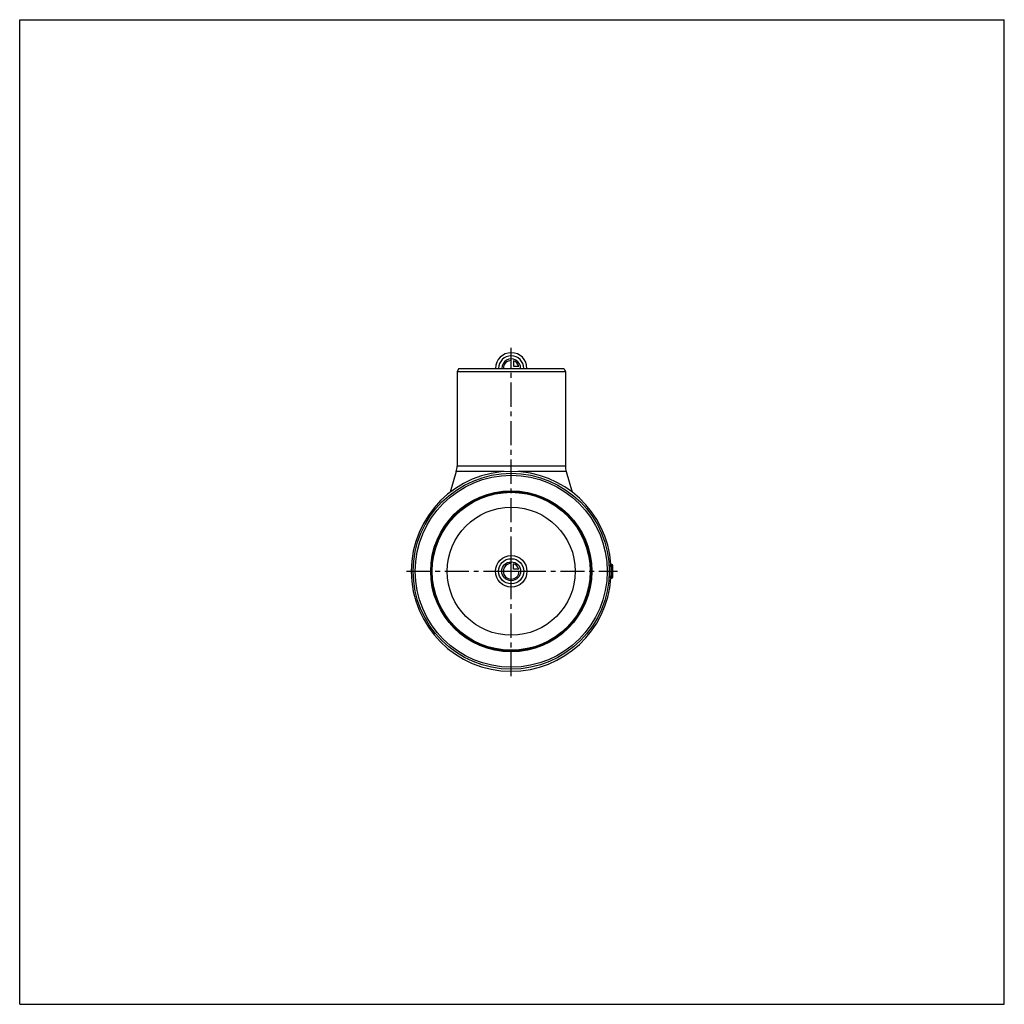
# Model space of a CAD drawing. Header units: millimetres. Extents: x 0 to 1000, y 0 to 1000.
import ezdxf

# ---------------------------------------------------------------- set-up
doc = ezdxf.new("R2010")
doc.units = ezdxf.units.MM
doc.header["$LTSCALE"] = 65.185185
doc.linetypes.add('CENTER', pattern=[0.6, 0.375, -0.075, 0.075, -0.075])
doc.layers.get('0').update_dxf_attribs({"linetype": 'CONTINUOUS'})
for name, color, linetype in [('ACHSEN_S', 7, 'CONTINUOUS'), ('KOERPER', 7, 'CONTINUOUS'), ('KONST.EL_MIT_GEO', 7, 'CONTINUOUS'), ('KONSTR_EL', 7, 'CONTINUOUS'), ('KURVEN', 7, 'CONTINUOUS')]:
    doc.layers.add(name, color=color, linetype=linetype)

msp = doc.modelspace()

# ---------------------------------------------------------------- linework, layer by layer
at = {"color": 7, "linetype": 'Continuous'}
for p, q in [((0, 0), (0, 1000)), ((0, 1000), (1000, 1000)), ((1000, 0), (1000, 1000)), ((0, 0), (1000, 0))]:
    msp.add_line(p, q, dxfattribs=at)
at = {"layer": 'ACHSEN_S', "color": 40, "linetype": 'CENTER'}
for p, q in [((499.2, 333.2), (499.2, 666.8)), ((392.7, 439.8), (607.3, 439.8))]:
    msp.add_line(p, q, dxfattribs=at)
at = {"layer": 'KOERPER', "color": 7, "linetype": 'Continuous'}
for p, q in [((445.9, 645.8), (444.2, 642.8)), ((444.2, 642.8), (444.2, 546.6)), ((444.2, 642.8), (554.2, 642.8)), ((445.9, 645.8), (552.5, 645.8)), ((552.5, 645.8), (554.2, 642.8)), ((554.2, 642.8), (554.2, 546.6)), ((443.4, 541), (437.3, 520.2)), ((555, 541), (561.1, 520.2)), ((601.4, 446.8), (600.5, 446.8)), ((601.4, 432.7), (600.5, 432.7))]:
    msp.add_line(p, q, dxfattribs=at)
msp.add_circle((499.2, 439.8), 65, dxfattribs=at)
for start, end in [(4.0094, 90), (270, 355.9906)]:
    msp.add_arc((499.2, 439.8), 101.5, start, end, dxfattribs=at)
for points, knots in [([(600.5, 446.8), (600.4, 446.8), (600.3, 446.8), (600.2, 446.7), (600.1, 446.6), (599.9, 446.3), (599.8, 446), (599.7, 445.5), (599.6, 444.8), (599.5, 443.7), (599.4, 442.5), (599.3, 441.1), (599.3, 440.2), (599.3, 439.8)], [0, 0, 0, 0, 0.01834, 0.0398, 0.06709, 0.10147, 0.14341, 0.19294, 0.31379, 0.46062, 0.62828, 0.81042, 1, 1, 1, 1]), ([(599.3, 439.8), (599.3, 439.3), (599.3, 438.4), (599.4, 437), (599.5, 435.8), (599.6, 434.7), (599.7, 434), (599.8, 433.5), (599.9, 433.2), (600.1, 432.9), (600.2, 432.8), (600.3, 432.7), (600.4, 432.7), (600.5, 432.7)], [0, 0, 0, 0, 0.18958, 0.37173, 0.53938, 0.68621, 0.80706, 0.85659, 0.89853, 0.93291, 0.9602, 0.98166, 1, 1, 1, 1])]:
    msp.add_open_spline(points, degree=3, knots=knots, dxfattribs=at)
at = {"layer": 'KONST.EL_MIT_GEO', "color": 7, "linetype": 'Continuous'}
for p, q in [((492.1, 541), (443.4, 541)), ((554.2, 546.6), (444.2, 546.6)), ((555, 541), (506.3, 541))]:
    msp.add_line(p, q, dxfattribs=at)
for centre, start, end in [((424.2, 546.6), 343.6552, 360), ((574.2, 546.6), 180, 196.3448)]:
    msp.add_arc(centre, 20, start, end, dxfattribs=at)
at = {"layer": 'KONSTR_EL', "color": 7, "linetype": 'Continuous'}
for p, q in [((601.4, 432.7), (601.4, 446.8)), ((602.3, 433.7), (602.3, 445.8))]:
    msp.add_line(p, q, dxfattribs=at)
for radius in [99.5, 97.5, 81.8, 81, 80.2]:
    msp.add_circle((499.2, 439.8), radius, dxfattribs=at)
for centre, radius, start, end in [((499.2, 439.8), 101.5, 90, 270), ((601.3, 445.8), 1, 0, 87), ((601.3, 433.7), 1, 273, 360)]:
    msp.add_arc(centre, radius, start, end, dxfattribs=at)
at = {"layer": 'KURVEN', "color": 40, "linetype": 'Continuous'}
for p, q in [((499.2, 645.8), (499.2, 661.8)), ((501.4, 653.4), (501.4, 648)), ((501.4, 648), (506.9, 648)), ((499.2, 423.8), (499.2, 455.8)), ((501.4, 441.9), (501.4, 447.4)), ((506.9, 441.9), (501.4, 441.9)), ((483.2, 439.8), (515.2, 439.8))]:
    msp.add_line(p, q, dxfattribs=at)
for radius in [16, 12.8, 9.6]:
    msp.add_circle((499.2, 439.8), radius, dxfattribs=at)
for centre, radius, start, end in [((499.2, 645.8), 16, 0, 180), ((499.2, 645.8), 12.8, 0, 180), ((499.2, 645.8), 9.6, 0, 180.0001), ((499.2, 645.8), 8, 90, 180.0001), ((499.2, 645.8), 8, 15.962, 74.038), ((499.2, 439.8), 8, 90, 360), ((499.2, 439.8), 8, 15.962, 74.038)]:
    msp.add_arc(centre, radius, start, end, dxfattribs=at)

doc.saveas('drawing.dxf')
